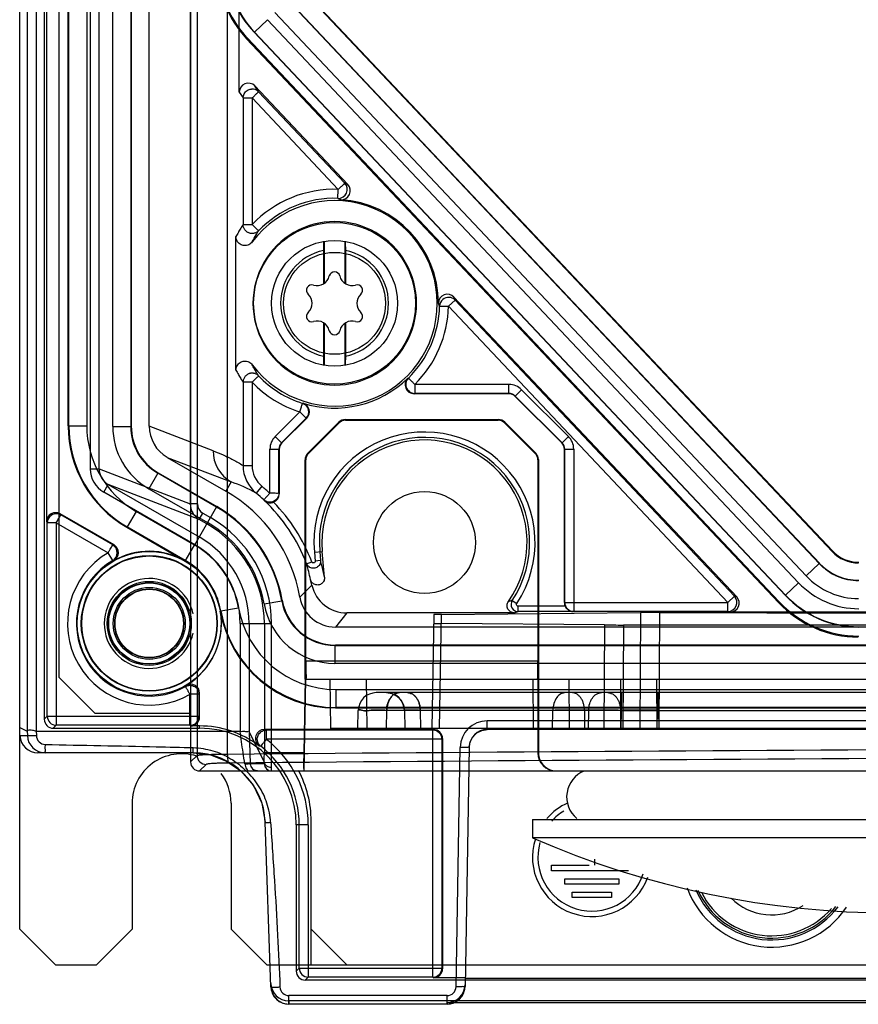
# Model space of a CAD drawing. Header units: millimetres. Extents: x 29 to 244, y 45 to 342.
# Tile 1 of 13: x 29 to 75, y 45 to 99. Entities that reach past the tile are written whole.
import ezdxf

# ---------------------------------------------------------------- set-up
doc = ezdxf.new("R2010")
doc.units = ezdxf.units.MM
doc.header["$LTSCALE"] = 25.054932
doc.layers.get('0').update_dxf_attribs({"linetype": 'CONTINUOUS'})

msp = doc.modelspace()

# ---------------------------------------------------------------- linework, layer by layer
at = {"color": 7, "linetype": 'Continuous'}
for p, q in [((28.857, 48.814), (28.857, 337.414)), ((38.357, 327.848), (38.357, 58.113)), ((38.719, 327.519), (38.719, 58.475)), ((40.397, 327.568), (40.397, 58.549)), ((29.277, 326.195), (29.277, 59.824)), ((29.777, 326.195), (29.777, 59.816)), ((30.226, 325.745), (30.226, 60.483)), ((31.057, 62.814), (31.057, 323.414)), ((30.357, 71.472), (30.357, 318.114)), ((38.337, 203.105), (38.337, 72.461)), ((38.737, 72.461), (38.737, 203.105)), ((32.773, 201.619), (32.773, 74.412)), ((33.272, 74.412), (33.272, 201.619)), ((41.062, 95.36), (41.062, 201.94)), ((31.557, 76.793), (31.557, 200.472)), ((31.584, 76.808), (31.584, 200.461)), ((32.584, 200.461), (32.584, 76.808)), ((34.031, 76.768), (34.031, 200.483)), ((35.031, 200.483), (35.031, 76.768)), ((35.057, 200.472), (35.057, 76.783)), ((36.057, 76.784), (36.057, 200.472)), ((44.467, 101.15), (74.019, 69.807)), ((44.502, 101.164), (74.035, 69.842)), ((43.758, 100.472), (73.3, 69.14)), ((73.307, 69.156), (43.774, 100.478)), ((72.573, 68.454), (43.031, 99.786)), ((41.899, 98.701), (42.626, 99.387)), ((42.626, 99.387), (72.15, 68.074)), ((41.882, 98.695), (41.899, 98.701)), ((41.882, 98.695), (71.415, 67.372)), ((71.422, 67.388), (41.899, 98.701)), ((41.519, 98.352), (41.466, 98.331)), ((71.029, 66.976), (41.466, 98.331)), ((71.052, 67.029), (41.519, 98.352)), ((41.062, 95.36), (41.273, 95.034)), ((41.926, 95.702), (47.098, 90.217)), ((42.136, 95.377), (41.926, 95.702)), ((46.928, 90.295), (42.136, 95.377)), ((41.273, 95.034), (41.772, 95.034)), ((41.273, 95.034), (41.273, 87.995)), ((41.772, 95.034), (46.564, 89.952)), ((41.772, 95.034), (41.772, 87.995)), ((46.548, 89.452), (46.564, 89.952)), ((47.098, 90.217), (46.928, 90.295)), ((46.548, 89.452), (46.704, 89.375)), ((41.273, 87.995), (41.772, 87.995)), ((40.879, 79.902), (40.879, 87.325)), ((45.789, 84.726), (45.789, 87.067)), ((46.926, 87.067), (46.926, 84.726)), ((45.757, 84.705), (45.757, 86.553)), ((46.957, 86.553), (46.957, 84.705)), ((52.696, 83.448), (53.06, 83.791)), ((52.992, 83.965), (68.714, 67.29)), ((53.06, 83.791), (52.992, 83.965)), ((68.585, 67.325), (53.06, 83.791)), ((52.197, 83.461), (52.129, 83.621)), ((52.696, 83.448), (68.221, 66.982)), ((45.757, 80.674), (45.757, 82.523)), ((45.789, 80.16), (45.789, 82.502)), ((46.926, 82.502), (46.926, 80.16)), ((46.957, 82.523), (46.957, 80.674)), ((50.424, 79.445), (50.465, 79.461)), ((41.773, 79.232), (41.273, 79.232)), ((41.273, 79.232), (41.273, 74.6)), ((41.773, 79.232), (41.773, 74.6)), ((56.047, 79.105), (50.816, 79.105)), ((50.816, 79.105), (50.816, 78.605)), ((56.047, 78.605), (56.047, 79.105)), ((50.773, 78.588), (50.816, 78.605)), ((56.039, 78.588), (50.773, 78.588)), ((56.047, 78.605), (50.816, 78.605)), ((56.047, 78.605), (56.039, 78.588)), ((56.4, 78.459), (56.393, 78.441)), ((56.393, 78.441), (58.985, 75.849)), ((56.4, 78.459), (56.754, 78.812)), ((59.002, 75.857), (56.4, 78.459)), ((59.356, 76.21), (56.754, 78.812)), ((44.576, 78.051), (44.606, 78.059)), ((44.423, 77.575), (43.059, 76.21)), ((44.777, 77.221), (43.412, 75.857)), ((43.43, 75.849), (44.81, 77.229)), ((44.777, 77.221), (44.423, 77.575)), ((44.777, 77.221), (44.81, 77.229)), ((31.584, 76.808), (31.557, 76.793)), ((31.584, 76.808), (32.584, 76.808)), ((34.031, 76.768), (35.031, 76.768)), ((35.031, 76.768), (35.057, 76.783)), ((39.605, 75.418), (36.057, 76.784)), ((44.862, 75.268), (46.596, 77.002)), ((46.611, 76.967), (44.904, 75.26)), ((46.611, 76.967), (46.596, 77.002)), ((46.964, 77.114), (46.95, 77.149)), ((46.95, 77.149), (55.465, 77.149)), ((46.964, 77.114), (55.45, 77.114)), ((55.45, 77.114), (55.465, 77.149)), ((55.804, 76.967), (55.818, 77.002)), ((57.511, 75.26), (55.804, 76.967)), ((55.818, 77.002), (57.546, 75.275)), ((43.059, 76.21), (43.412, 75.857)), ((59.002, 75.857), (59.356, 76.21)), ((43.412, 75.857), (43.43, 75.849)), ((59.002, 75.857), (58.985, 75.849)), ((37.059, 75.05), (40.602, 73.686)), ((37.059, 75.05), (40.307, 73.175)), ((42.766, 75.503), (43.266, 75.503)), ((42.766, 73.051), (42.766, 75.503)), ((43.266, 75.503), (43.283, 75.496)), ((43.266, 73.051), (43.266, 75.503)), ((43.283, 75.496), (43.283, 73.023)), ((44.904, 75.26), (44.862, 75.268)), ((57.511, 75.26), (57.546, 75.275)), ((59.149, 75.503), (59.131, 75.496)), ((59.131, 66.973), (59.131, 75.496)), ((59.149, 75.503), (59.649, 75.503)), ((59.149, 66.982), (59.149, 75.503)), ((59.649, 75.503), (59.649, 66.482)), ((41.273, 74.6), (41.773, 74.6)), ((44.757, 74.907), (44.715, 74.914)), ((44.715, 62.714), (44.715, 74.914)), ((44.757, 63.714), (44.757, 74.907)), ((57.657, 74.907), (57.692, 74.921)), ((57.657, 74.907), (57.657, 63.714)), ((57.692, 74.921), (57.692, 58.614)), ((32.773, 74.412), (33.272, 74.412)), ((33.272, 74.412), (38.337, 72.461)), ((36.531, 74.17), (36.031, 73.304)), ((36.531, 74.17), (36.557, 74.186)), ((39.794, 72.286), (36.531, 74.17)), ((36.557, 74.186), (39.807, 72.309)), ((33.524, 73.111), (33.774, 73.544)), ((38.837, 71.595), (33.774, 73.544)), ((33.774, 73.544), (38.834, 70.623)), ((40.602, 73.686), (40.307, 73.175)), ((42.322, 73.439), (42.004, 73.053)), ((38.584, 70.19), (33.524, 73.111)), ((36.031, 73.304), (39.294, 71.42)), ((42.766, 73.051), (42.426, 72.684)), ((43.283, 73.023), (43.266, 73.051)), ((38.737, 72.461), (38.337, 72.461)), ((38.584, 70.19), (39.807, 72.309)), ((42.447, 72.649), (42.426, 72.684)), ((34.099, 70.178), (31.107, 71.905)), ((31.142, 71.844), (31.107, 71.905)), ((34.028, 70.178), (31.142, 71.844)), ((35.333, 72.046), (34.833, 71.18)), ((38.575, 70.174), (35.333, 72.046)), ((38.837, 71.595), (39.037, 71.941)), ((39.037, 71.941), (39.455, 71.7)), ((30.357, 71.472), (30.392, 71.411)), ((30.892, 71.411), (30.392, 71.411)), ((30.392, 60.649), (30.392, 71.411)), ((30.892, 71.411), (33.779, 69.745)), ((30.892, 71.411), (30.892, 60.149)), ((34.833, 71.18), (34.807, 71.165)), ((38.075, 69.308), (34.833, 71.18)), ((39.255, 71.353), (38.837, 71.595)), ((34.807, 71.165), (38.062, 69.285)), ((34.099, 70.178), (34.028, 70.178)), ((38.062, 69.285), (38.575, 70.174)), ((34.029, 69.312), (33.779, 69.745)), ((45.236, 69.778), (45.677, 69.817)), ((45.236, 69.778), (45.279, 69.284)), ((45.535, 69.804), (45.578, 69.311)), ((45.802, 68.388), (45.677, 69.817)), ((74.035, 69.842), (74.019, 69.807)), ((34.094, 69.309), (34.029, 69.312)), ((44.805, 69.134), (45.086, 69.24)), ((45.578, 69.311), (45.279, 69.284)), ((73.3, 69.14), (72.573, 68.454)), ((73.3, 69.14), (73.307, 69.156)), ((45.096, 67.941), (44.432, 67.269)), ((72.15, 68.074), (71.422, 67.388)), ((71.415, 67.372), (71.422, 67.388)), ((42.437, 66.91), (43.423, 67.079)), ((43.446, 67.099), (43.423, 67.079)), ((56.233, 67.091), (56.484, 66.926)), ((59.131, 66.973), (59.149, 66.982)), ((59.149, 66.982), (68.221, 66.982)), ((68.221, 66.982), (68.585, 67.325)), ((68.585, 67.325), (68.714, 67.29)), ((71.052, 67.029), (71.029, 66.976)), ((40.031, 66.513), (40.007, 66.5)), ((40.031, 66.513), (41.016, 66.686)), ((47.042, 66.399), (46.402, 65.614)), ((56.345, 66.399), (47.042, 66.399)), ((51.868, 66.309), (51.757, 59.964)), ((52.196, 59.964), (52.307, 66.318)), ((52.307, 66.318), (63.365, 66.415)), ((59.174, 66.771), (56.567, 66.771)), ((56.567, 66.471), (56.567, 66.771)), ((59.626, 66.471), (56.567, 66.471)), ((59.649, 66.482), (59.626, 66.471)), ((68.221, 66.482), (59.649, 66.482)), ((63.365, 66.415), (63.318, 59.964)), ((64.425, 66.418), (64.378, 59.964)), ((68.221, 66.482), (68.35, 66.447)), ((85.307, 66.447), (68.35, 66.447)), ((41.111, 65.814), (41.11, 59.816)), ((41.111, 65.814), (42.854, 65.814)), ((41.611, 65.814), (41.611, 59.807)), ((42.454, 65.814), (42.454, 58.614)), ((42.854, 58.614), (42.854, 65.814)), ((61.36, 65.729), (52.299, 65.808)), ((61.36, 65.729), (61.318, 59.964)), ((62.42, 65.726), (62.378, 59.964)), ((210.294, 65.726), (62.42, 65.726)), ((226.313, 65.614), (46.402, 65.614)), ((46.401, 64.614), (46.379, 64.587)), ((226.313, 64.614), (46.401, 64.614)), ((46.379, 64.587), (226.335, 64.587)), ((46.379, 64.587), (46.379, 63.587)), ((57.657, 63.714), (44.757, 63.714)), ((226.335, 63.587), (46.379, 63.587)), ((31.057, 62.814), (33.057, 60.814)), ((44.715, 62.714), (44.644, 58.614)), ((44.668, 57.614), (44.757, 62.714)), ((44.757, 62.714), (44.715, 62.714)), ((44.757, 62.714), (227.957, 62.714)), ((44.768, 62.714), (44.757, 62.714)), ((46.157, 59.964), (46.109, 62.714)), ((48.178, 59.964), (48.13, 62.714)), ((57.417, 59.964), (57.397, 62.714)), ((57.648, 62.714), (57.65, 58.614)), ((59.417, 59.964), (59.397, 62.714)), ((62.295, 59.964), (62.275, 62.714)), ((64.295, 59.964), (64.275, 62.714)), ((38.072, 62.308), (38.102, 62.366)), ((38.822, 61.875), (38.322, 61.875)), ((38.322, 60.149), (38.322, 61.875)), ((38.822, 61.875), (38.857, 61.936)), ((38.822, 61.875), (38.822, 60.649)), ((38.857, 60.614), (38.857, 61.936)), ((46.432, 62.14), (226.282, 62.14)), ((46.432, 62.14), (46.432, 61.14)), ((49.963, 61.964), (48.675, 61.964)), ((49.24, 61.964), (49.546, 61.916)), ((223.475, 61.964), (49.24, 61.964)), ((49.546, 61.916), (49.822, 61.777)), ((64.303, 61.964), (59.192, 61.964)), ((62.303, 60.981), (62.303, 61.964)), ((62.371, 61.964), (62.371, 60.981)), ((64.303, 61.964), (64.303, 60.981)), ((64.371, 60.981), (64.371, 61.964)), ((50.042, 61.56), (50.186, 61.286)), ((38.357, 60.814), (33.057, 60.814)), ((46.432, 61.14), (46.41, 61.114)), ((46.41, 61.114), (226.305, 61.114)), ((226.282, 61.14), (46.432, 61.14)), ((47.657, 59.964), (47.675, 60.981)), ((49.239, 59.964), (49.256, 60.981)), ((62.25, 60.981), (49.256, 60.981)), ((50.239, 60.981), (50.257, 59.964)), ((51.118, 60.981), (51.136, 59.964)), ((58.478, 59.964), (58.485, 60.981)), ((60.25, 60.981), (60.257, 59.964)), ((60.478, 59.964), (60.485, 60.981)), ((62.25, 60.981), (62.257, 59.964)), ((62.295, 59.964), (62.303, 60.981)), ((62.303, 60.981), (210.412, 60.981)), ((62.371, 60.981), (62.378, 59.964)), ((64.295, 59.964), (64.303, 60.981)), ((64.371, 60.981), (64.378, 59.964)), ((30.392, 60.649), (30.226, 60.483)), ((30.392, 60.649), (38.822, 60.649)), ((38.857, 60.614), (38.822, 60.649)), ((80.375, 60.396), (54.84, 60.396)), ((54.84, 59.914), (54.84, 60.396)), ((28.857, 60.034), (29.277, 59.824)), ((28.873, 59.579), (28.857, 60.034)), ((29.277, 59.824), (29.285, 59.579)), ((29.777, 59.816), (41.11, 59.816)), ((29.777, 59.816), (29.782, 59.582)), ((30.726, 59.983), (30.892, 60.149)), ((30.726, 59.983), (38.857, 59.983)), ((38.322, 60.149), (30.892, 60.149)), ((38.357, 60.114), (38.322, 60.149)), ((38.857, 60.114), (38.357, 60.114)), ((38.857, 59.983), (38.857, 60.114)), ((42.452, 58.125), (41.611, 59.807)), ((41.611, 59.807), (41.672, 58)), ((51.857, 59.914), (42.457, 59.914)), ((42.561, 59.879), (42.457, 59.914)), ((51.822, 59.879), (42.561, 59.879)), ((42.561, 59.879), (42.561, 59.379)), ((226.557, 59.964), (46.157, 59.964)), ((51.857, 59.914), (51.822, 59.879)), ((51.822, 46.149), (51.822, 59.879)), ((80.375, 59.914), (54.84, 59.914)), ((28.873, 59.579), (29.285, 59.579)), ((52.322, 59.379), (42.561, 59.379)), ((52.357, 59.414), (52.322, 59.379)), ((52.322, 59.379), (52.322, 46.649)), ((52.357, 59.414), (52.357, 46.614)), ((38.506, 58.614), (29.873, 58.614)), ((42.157, 59.014), (42.254, 58.984)), ((44.644, 58.614), (42.454, 58.614)), ((53.108, 45.607), (53.34, 58.923)), ((53.84, 58.931), (53.608, 45.616)), ((57.692, 58.614), (57.65, 58.614)), ((38.357, 58.113), (38.719, 58.475)), ((42.452, 58.125), (42.452, 58.123)), ((39.219, 57.976), (38.857, 57.614)), ((38.857, 57.614), (233.858, 57.614)), ((41.429, 57.614), (41.551, 57.614)), ((42.453, 58), (41.672, 58)), ((35.107, 55.814), (35.107, 48.814)), ((40.607, 55.814), (40.607, 48.814)), ((45.057, 46.814), (45.057, 54.814)), ((57.357, 54.914), (97.357, 54.914)), ((57.357, 54.914), (57.357, 53.888)), ((42.823, 45.598), (42.503, 54.753)), ((44.892, 54.614), (44.226, 54.614)), ((44.226, 54.614), (44.226, 46.483)), ((44.392, 46.649), (44.392, 54.614)), ((44.892, 54.614), (44.892, 46.149)), ((97.357, 53.888), (57.357, 53.888)), ((60.807, 52.709), (60.807, 52.364)), ((58.407, 52.364), (60.507, 52.364)), ((58.407, 52.064), (58.407, 52.364)), ((62.697, 52.064), (58.407, 52.064)), ((59.157, 51.614), (62.157, 51.614)), ((59.157, 51.314), (59.157, 51.614)), ((62.157, 51.614), (62.157, 51.314)), ((62.157, 51.314), (59.157, 51.314)), ((59.557, 50.864), (61.757, 50.864)), ((59.557, 50.564), (59.557, 50.864)), ((61.757, 50.564), (59.557, 50.564)), ((61.757, 50.864), (61.757, 50.564)), ((28.857, 48.814), (30.857, 46.814)), ((33.107, 46.814), (35.107, 48.814)), ((40.607, 48.814), (42.607, 46.814)), ((45.057, 48.814), (47.057, 46.814)), ((33.107, 46.814), (30.857, 46.814)), ((108.857, 46.814), (42.607, 46.814)), ((44.392, 46.649), (44.226, 46.483)), ((44.392, 46.649), (52.322, 46.649)), ((52.322, 46.649), (52.357, 46.614)), ((44.726, 45.983), (44.892, 46.149)), ((51.822, 46.149), (44.892, 46.149)), ((51.822, 46.149), (51.857, 46.114)), ((53.616, 46.114), (51.857, 46.114)), ((53.616, 46.088), (81.599, 46.088)), ((42.823, 45.598), (42.841, 45.439)), ((227.988, 45.983), (44.726, 45.983)), ((53.594, 45.468), (53.608, 45.616)), ((52.608, 45.116), (43.822, 45.116)), ((43.822, 44.633), (43.822, 45.116)), ((52.608, 44.633), (52.608, 45.116)), ((228.899, 44.832), (43.815, 44.832)), ((43.815, 44.832), (43.822, 44.633)), ((52.608, 44.633), (43.822, 44.633)), ((52.609, 44.728), (52.608, 44.633)), ((52.609, 44.728), (82.605, 44.728))]:
    msp.add_line(p, q, dxfattribs=at)
for points in [[(49.822, 61.777), (50.042, 61.56), (50.186, 61.286), (50.239, 60.981)], [(53.84, 58.931), (53.893, 59.236), (54.037, 59.51), (54.258, 59.727), (54.535, 59.866), (54.84, 59.914)], [(38.506, 58.614), (39.46, 58.498), (40.359, 58.158), (41.151, 57.614)], [(41.151, 57.614), (41.857, 56.798), (42.32, 55.82), (42.503, 54.753)], [(42.071, 57.614), (42.014, 57.618), (41.958, 57.63), (41.905, 57.65)], [(52.608, 44.633), (52.95, 44.694), (53.253, 44.869), (53.477, 45.139), (53.594, 45.468)], [(42.841, 45.439), (42.964, 45.12), (43.188, 44.86), (43.487, 44.691), (43.822, 44.633)]]:
    msp.add_lwpolyline(points, dxfattribs=at)
for centre, radius in [((46.357, 83.614), 4.5), ((46.357, 83.614), 3.5), ((46.357, 83.614), 2.835), ((51.357, 70.314), 2.835), ((36.057, 65.814), 4), ((36.057, 65.814), 3.776), ((36.057, 65.814), 3.75), ((36.057, 65.814), 2.337), ((36.057, 65.814), 2.267), ((36.057, 65.814), 2.25), ((36.057, 65.814), 2), ((36.057, 65.814), 1.917), ((36.057, 65.814), 1.9)]:
    msp.add_circle(centre, radius, dxfattribs=at)
for centre, radius, start, end in [((45.973, 102.542), 5.599, 180.0011, 223.3142), ((41.775, 95.034), 0.498, 43.457, 94.8998), ((46.357, 83.614), 6.341, 88.1316, 136.3022), ((46.564, 89.952), 0.5, 268.2032, 43.2416), ((46.734, 89.874), 0.5, 266.519, 43.3552), ((46.357, 83.614), 5.71, 216.7698, 143.287), ((46.357, 83.614), 5.841, 88.1295, 136.3024), ((46.357, 83.614), 5.771, 0.0733, 86.5574), ((46.369, 83.614), 4.547, 359.9971, 180.0029), ((46.357, 83.614), 3, 101.537, 258.463), ((46.357, 83.614), 3, 281.537, 78.463), ((45.385, 85.298), 0.7, 253.5312, 346.4688), ((46.357, 85.064), 0.3, 13.5312, 166.4688), ((47.329, 85.298), 0.7, 193.5312, 286.4688), ((45.101, 84.339), 0.3, 73.5312, 226.4688), ((47.613, 84.339), 0.3, 313.5312, 106.4688), ((44.413, 83.614), 0.7, 313.5312, 46.4688), ((48.302, 83.614), 0.7, 133.5312, 226.4688), ((52.628, 83.622), 0.5, 43.2754, 180.1116), ((52.696, 83.447), 0.5, 130.8461, 178.4454), ((52.697, 83.447), 0.5, 43.6387, 130.8682), ((46.369, 83.614), 4.547, 179.9971, 0.0029), ((46.357, 83.614), 5.841, 314.6843, 358.5012), ((46.357, 83.614), 6.341, 314.6843, 358.5012), ((45.101, 82.889), 0.3, 133.5312, 286.4688), ((47.613, 82.889), 0.3, 253.5312, 46.4688), ((45.385, 81.93), 0.7, 13.5312, 106.4688), ((47.329, 81.93), 0.7, 73.5312, 166.4688), ((46.357, 82.164), 0.3, 193.5312, 346.4688), ((46.357, 83.614), 5.841, 223.7099, 252.2421), ((46.357, 83.614), 5.824, 252.5039, 314.295), ((50.773, 79.087), 0.5, 134.2605, 270.0355), ((46.357, 83.614), 6.341, 223.7011, 252.2423), ((56.047, 78.105), 1, 45.0007, 89.9997), ((56.047, 78.106), 0.5, 44.9883, 90.0114), ((44.423, 77.575), 0.5, 315.0404, 72.2018), ((44.456, 77.583), 0.5, 314.9856, 72.5179), ((38.083, 76.808), 6.499, 180.001, 239.999), ((38.082, 76.808), 5.498, 179.9967, 240.0044), ((38.031, 76.768), 4, 180.0081, 239.9919), ((38.029, 76.767), 2.999, 179.9908, 240.0098), ((43.766, 75.503), 1, 135.0001, 179.9986), ((51.357, 70.314), 6.145, 326.5409, 185.0002), ((51.357, 70.314), 5.845, 326.5408, 185), ((58.649, 75.503), 1, 0.0007, 44.9997), ((43.765, 75.503), 0.5, 134.9882, 180.0119), ((51.357, 70.314), 5.702, 324.8404, 185), ((58.649, 75.503), 0.5, 359.9883, 45.0114), ((41.603, 75.415), 1.998, 179.9165, 239.9473), ((43.275, 74.599), 2.002, 179.9827, 230.5995), ((43.275, 74.6), 1.503, 180.0219, 230.6223), ((34.275, 74.412), 1.502, 180.031, 240.035), ((34.275, 74.413), 1.002, 180.0785, 240.0575), ((37.827, 65.676), 8.478, 60.4785, 70.8911), ((36.057, 65.814), 9.868, 47.1708, 50.5932), ((36.057, 65.814), 8.5, 9.8565, 60), ((36.057, 65.814), 9.368, 47.1708, 50.5963), ((42.784, 73.023), 0.5, 291.7501, 0.0092), ((42.766, 73.051), 0.5, 336.0105, 339.8422), ((39.338, 72.461), 1, 179.9792, 239.9948), ((39.338, 72.462), 0.601, 180.0303, 240.027), ((36.057, 65.814), 7.474, 9.7469, 60), ((36.057, 65.814), 7.5, 9.8691, 60), ((36.057, 65.814), 9.357, 20.7822, 46.929), ((36.057, 65.814), 9.657, 20.7822, 44.2992), ((30.892, 71.411), 0.5, 91.7564, 179.9553), ((30.892, 71.411), 0.5, 60.0321, 91.7641), ((36.057, 65.814), 6.397, 0, 60), ((36.057, 65.814), 6.474, 9.7469, 60.0002), ((36.057, 65.814), 6.796, 359.9949, 60.0051), ((33.778, 69.745), 0.5, 300.1432, 59.9565), ((33.849, 69.745), 0.5, 299.3102, 60.0167), ((36.057, 65.814), 5.035, 9.9852, 60.0049), ((36.057, 65.814), 5.053, 0, 60), ((36.057, 65.814), 5.553, 0, 60), ((36.057, 65.814), 4.544, 120.0993, 299.9171), ((36.057, 65.814), 4.009, 60, 119.3265), ((75.49, 71.214), 2, 223.315, 270.0003), ((36.057, 65.814), 4.044, 120.0996, 299.9004), ((36.057, 65.814), 4.035, 9.9793, 60), ((31.042, 65.364), 14.271, 11.6597, 15.3167), ((75.483, 71.197), 4, 223.3162, 269.9992), ((36.057, 65.814), 2.5, 12.346, 347.526), ((36.057, 65.814), 9.285, 13.2434, 15.1994), ((47.042, 68.399), 2, 193.2429, 270.0005), ((75.496, 71.229), 4.599, 223.3147, 270.0004), ((75.496, 71.229), 5.599, 223.3165, 269.9988), ((46.379, 67.587), 4, 189.7503, 269.9962), ((46.379, 67.586), 2.999, 189.7375, 270.009), ((46.401, 67.613), 2.999, 189.8659, 270.0024), ((46.402, 67.613), 2, 189.9215, 270.0085), ((56.569, 66.868), 0.4, 146.3159, 269.7464), ((59.649, 66.982), 0.5, 180.0079, 269.9853), ((68.221, 66.982), 0.5, 270.0397, 43.2794), ((68.351, 66.947), 0.5, 269.9724, 43.3199), ((36.057, 65.814), 4.009, 300.6735, 9.8586), ((46.41, 67.613), 6.499, 189.8556, 270.0025), ((46.432, 67.639), 6.499, 189.98, 269.9992), ((46.432, 67.639), 5.499, 189.9718, 270.0024), ((38.357, 61.936), 0.5, 359.9833, 120.6898), ((48.675, 60.964), 1, 90.007, 178.9985), ((49.24, 60.964), 1, 1, 90), ((30.892, 60.649), 0.5, 180.0209, 269.979), ((38.322, 60.649), 0.5, 270.0209, 359.979), ((54.84, 58.896), 1.5, 90.0098, 179.0102), ((38.857, 54.614), 5.5, 53.1318, 90), ((38.857, 54.614), 5.369, 0, 90), ((42.456, 59.414), 0.5, 89.9261, 233.2032), ((51.822, 59.379), 0.5, 0.0206, 89.9794), ((54.84, 58.914), 1, 90, 179), ((29.873, 59.614), 1, 182.0188, 270.0172), ((30.285, 59.614), 1, 181.9917, 270.0152), ((30.295, 59.595), 0.513, 181.3888, 268.8511), ((38.857, 54.614), 6.035, 0, 52.1449), ((38.506, 54.614), 4, 2, 90), ((38.857, 54.614), 5.535, 0, 52.1449), ((37.857, 55.814), 2.75, 72.2785, 180), ((42.071, 58.013), 0.399, 181.8741, 269.9933), ((42.853, 58.014), 0.4, 182.0199, 269.9779), ((39.057, 54.814), 6, 0, 28.0227), ((60.807, 56.164), 1.55, 111.5271, 230.242), ((37.857, 55.814), 2.75, 0, 37.1193), ((60.657, 52.814), 3.3, 114.0461, 139.2786), ((60.657, 52.814), 3, 121.1942, 138.0819), ((77.357, 99.714), 50, 246.4218, 293.5782), ((60.657, 52.814), 3.3, 161.9024, 340.2259), ((60.657, 52.814), 3, 164.0343, 342.0403), ((70.657, 52.814), 5, 199.9544, 326.2785), ((70.657, 52.814), 4.6, 203.1892, 323.1984), ((70.657, 52.814), 4.5, 204.0939, 322.3448), ((70.657, 52.814), 4.372, 206.5419, 319.3718), ((70.657, 52.814), 3.206, 225.1065, 302.8123), ((44.892, 46.649), 0.5, 180.0207, 269.9793), ((51.822, 46.649), 0.5, 270.0206, 359.9794), ((43.822, 45.633), 1, 182.0178, 270.0063), ((43.822, 45.616), 0.5, 182.0102, 270.0142), ((52.608, 45.633), 1, 269.999, 358.9873), ((52.608, 45.616), 0.5, 269.9882, 358.9871)]:
    msp.add_arc(centre, radius, start, end, dxfattribs=at)
for centre, major_axis, ratio, start_param, end_param in [((45.906, 102.516), (-5.67, -2.252), 0.999824, -0.377937, 0.377937), ((45.958, 102.536), (5.67, 2.252), 0.999824, 2.763656, 3.51953), ((45.958, 102.536), (5.206, 2.067), 0.999824, 2.763656, 3.51953), ((41.563, 95.358), (-0.273, 0.422), 0.995376, -1.388086, 0.99457), ((56.039, 78.088), (-0.191, -0.462), 0.999822, 2.748957, 3.534229), ((38.058, 76.794), (5.63, 3.251), 0.999797, 2.618082, 3.665103), ((38.058, 76.784), (-2.599, -1.5), 0.999797, -0.523511, 0.523511), ((38.06, 76.782), (1.869, -0.72), 0.998427, -2.774549, -1.727066), ((46.95, 76.649), (-0.191, 0.462), 0.999822, -0.392636, 0.392636), ((46.964, 76.614), (-0.191, 0.462), 0.999822, -0.392636, 0.392636), ((55.45, 76.614), (0.191, 0.462), 0.999822, -0.392636, 0.392636), ((55.465, 76.649), (0.191, 0.462), 0.999822, -0.392636, 0.392636), ((43.783, 75.496), (0.462, -0.191), 0.999822, 2.748957, 3.534229), ((58.631, 75.496), (-0.462, -0.191), 0.999822, 2.748957, 3.534229), ((45.215, 74.914), (-0.492, 0.088), 0.999774, -0.608692, 0.17656), ((45.257, 74.907), (0.492, -0.088), 0.999774, 2.5329, 3.318153), ((57.157, 74.907), (0.462, 0.191), 0.999822, -0.392636, 0.392636), ((57.192, 74.921), (0.462, 0.191), 0.999822, -0.392636, 0.392636), ((30.857, 71.472), (-0.25, 0.433), 0.999391, -1.046934, 1.046934), ((75.475, 71.179), (0.793, 1.837), 0.999819, -3.548928, -2.734258), ((75.49, 71.214), (1.189, 2.755), 0.999819, -3.548928, -2.734258), ((75.49, 71.215), (2.219, 5.143), 0.999819, 2.734258, 3.548928), ((59.631, 66.973), (0.447, 0.224), 0.99981, 2.678052, 3.095136), ((75.467, 71.162), (-2.417, -5.602), 0.999819, -0.407335, 0.407335), ((75.49, 71.215), (2.417, 5.602), 0.999819, -3.548928, -2.734258), ((53.368, 66.309), (1.5, 0), 0.008725, 2.356168, 3.14144), ((64.425, 66.405), (1.5, 0), 0.008727, 1.570859, 2.356131), ((53.36, 65.818), (1.5, 0), 0.008726, 3.14144, 3.926712), ((62.42, 65.739), (1.5, 0), 0.008729, -2.356258, -1.570986), ((57.64, 63.714), (0, 1), 0.017455, -3.141593, -1.570796), ((30.726, 60.483), (0.354, 0.354), 0.999695, -3.926839, -2.356347), ((38.357, 60.614), (-0.354, 0.354), 0.999695, -3.926839, -2.356347), ((51.857, 59.414), (0.354, 0.354), 0.999695, -0.785246, 0.785246), ((44.665, 58.614), (0.017, 1), 0.020944, -4.712023, -3.141227), ((58.65, 58.614), (0.851, -0.526), 0.999659, -2.587927, -1.017131), ((58.692, 58.614), (1, 0), 0.999848, -3.141593, -1.570796), ((38.858, 58.115), (0.355, 0.355), 0.997265, 2.357564, 3.925621), ((51.857, 46.614), (0.354, -0.354), 0.999695, -0.785246, 0.785246), ((44.726, 46.483), (0.354, 0.354), 0.999695, 2.356347, 3.926839), ((43.815, 45.832), (0.035, -1), 0.999848, -1.570796, -0.034901), ((52.609, 45.728), (1, -0.006), 0.999543, -1.564977, -0.011632)]:
    msp.add_ellipse(centre, major_axis=major_axis, ratio=ratio, start_param=start_param, end_param=end_param, dxfattribs=at)
for points, knots in [([(41.273, 95.034), (41.274, 95.115), (41.316, 95.281), (41.489, 95.468), (41.651, 95.524), (41.732, 95.531)], [0, 0, 0, 0, 0.332921, 0.666458, 1, 1, 1, 1]), ([(42.136, 95.377), (42.142, 95.366), (42.083, 95.331), (42.023, 95.278), (41.911, 95.156), (41.823, 95.079), (41.772, 95.034)], [0, 0, 0, 0, 0.07159, 0.278639, 0.595025, 1, 1, 1, 1]), ([(46.928, 90.295), (46.919, 90.301), (46.879, 90.246), (46.824, 90.189), (46.696, 90.083), (46.612, 90), (46.564, 89.952)], [0, 0, 0, 0, 0.06785, 0.274949, 0.593645, 1, 1, 1, 1]), ([(41.273, 87.995), (41.228, 87.926), (41.138, 87.784), (41.007, 87.561), (40.921, 87.405), (40.879, 87.325)], [0, 0, 0, 0, 0.315748, 0.648975, 1, 1, 1, 1]), ([(42.134, 87.649), (42.097, 87.611), (42.03, 87.56), (41.928, 87.518), (41.823, 87.494), (41.718, 87.495), (41.623, 87.518), (41.56, 87.543), (41.5, 87.576), (41.422, 87.635), (41.355, 87.715), (41.306, 87.811), (41.28, 87.898), (41.273, 87.961), (41.273, 87.995)], [0, 0, 0, 0, 0.136006, 0.207999, 0.278088, 0.408831, 0.468836, 0.524771, 0.580696, 0.640708, 0.771523, 0.84167, 0.913726, 1, 1, 1, 1]), ([(42.134, 87.649), (42.14, 87.659), (42.083, 87.696), (42.023, 87.747), (41.911, 87.871), (41.823, 87.949), (41.772, 87.995)], [0, 0, 0, 0, 0.067278, 0.272919, 0.593218, 1, 1, 1, 1]), ([(41.78, 87.028), (41.848, 87.163), (41.963, 87.372), (42.087, 87.576), (42.134, 87.649)], [0, 0, 0, 0, 0.634354, 1, 1, 1, 1]), ([(41.779, 87.028), (41.73, 86.962), (41.596, 86.853), (41.342, 86.805), (41.094, 86.887), (40.92, 87.077), (40.879, 87.244), (40.879, 87.325)], [0, 0, 0, 0, 0.198608, 0.400122, 0.602858, 0.803142, 1, 1, 1, 1]), ([(45.757, 86.553), (45.757, 86.586), (45.757, 86.651), (45.758, 86.744), (45.759, 86.831), (45.761, 86.898), (45.762, 86.945), (45.763, 86.975), (45.764, 87.001), (45.765, 87.023), (45.766, 87.04), (45.767, 87.051), (45.768, 87.058), (45.769, 87.061), (45.769, 87.063), (45.77, 87.064), (45.77, 87.064)], [0, 0, 0, 0, 0.192692, 0.37842, 0.550231, 0.701664, 0.767842, 0.826746, 0.877787, 0.920429, 0.954225, 0.978832, 0.987605, 0.994015, 0.998085, 1, 1, 1, 1]), ([(46.944, 87.064), (46.944, 87.064), (46.945, 87.063), (46.946, 87.061), (46.946, 87.058), (46.947, 87.051), (46.948, 87.04), (46.949, 87.023), (46.95, 87.001), (46.952, 86.975), (46.953, 86.945), (46.954, 86.898), (46.955, 86.831), (46.956, 86.744), (46.957, 86.651), (46.957, 86.586), (46.957, 86.553)], [0, 0, 0, 0, 0.001915, 0.005986, 0.012396, 0.02117, 0.045777, 0.079574, 0.122215, 0.173257, 0.23216, 0.298336, 0.449765, 0.621574, 0.807304, 1, 1, 1, 1]), ([(52.197, 83.461), (52.199, 83.45), (52.264, 83.46), (52.343, 83.463), (52.509, 83.447), (52.628, 83.448), (52.696, 83.448)], [0, 0, 0, 0, 0.065809, 0.270168, 0.589806, 1, 1, 1, 1]), ([(45.77, 80.163), (45.77, 80.163), (45.769, 80.165), (45.769, 80.166), (45.768, 80.17), (45.767, 80.176), (45.766, 80.188), (45.765, 80.205), (45.764, 80.227), (45.763, 80.253), (45.762, 80.283), (45.761, 80.33), (45.759, 80.396), (45.758, 80.483), (45.757, 80.577), (45.757, 80.642), (45.757, 80.674)], [0, 0, 0, 0, 0.001915, 0.005986, 0.012396, 0.02117, 0.045777, 0.079574, 0.122215, 0.173257, 0.23216, 0.298336, 0.449765, 0.621574, 0.807304, 1, 1, 1, 1]), ([(46.957, 80.674), (46.957, 80.642), (46.957, 80.577), (46.956, 80.483), (46.955, 80.396), (46.954, 80.33), (46.953, 80.283), (46.952, 80.253), (46.95, 80.227), (46.949, 80.205), (46.948, 80.188), (46.947, 80.176), (46.946, 80.17), (46.946, 80.166), (46.945, 80.165), (46.944, 80.163), (46.944, 80.163)], [0, 0, 0, 0, 0.192692, 0.37842, 0.550231, 0.701664, 0.767842, 0.826746, 0.877787, 0.920429, 0.954225, 0.978832, 0.987605, 0.994015, 0.998085, 1, 1, 1, 1]), ([(40.879, 79.902), (40.879, 79.984), (40.921, 80.151), (41.097, 80.34), (41.345, 80.421), (41.599, 80.371), (41.734, 80.262), (41.783, 80.196)], [0, 0, 0, 0, 0.197765, 0.398375, 0.600001, 0.799816, 1, 1, 1, 1]), ([(42.135, 79.577), (42.094, 79.641), (42.014, 79.774), (41.895, 79.981), (41.819, 80.124), (41.781, 80.198)], [0, 0, 0, 0, 0.31804, 0.65135, 1, 1, 1, 1]), ([(40.879, 79.902), (40.921, 79.82), (41.006, 79.663), (41.138, 79.439), (41.228, 79.298), (41.273, 79.231)], [0, 0, 0, 0, 0.355996, 0.688171, 1, 1, 1, 1]), ([(42.135, 79.577), (42.117, 79.596), (42.08, 79.629), (42.022, 79.667), (41.968, 79.694), (41.917, 79.712), (41.871, 79.721), (41.829, 79.726), (41.791, 79.73), (41.754, 79.732), (41.719, 79.728), (41.679, 79.722), (41.637, 79.712), (41.59, 79.697), (41.542, 79.675), (41.492, 79.645), (41.441, 79.606), (41.392, 79.556), (41.346, 79.494), (41.307, 79.419), (41.28, 79.33), (41.273, 79.266), (41.273, 79.232)], [0, 0, 0, 0, 0.065765, 0.123337, 0.175128, 0.219835, 0.257935, 0.293001, 0.328453, 0.354426, 0.385126, 0.418077, 0.455697, 0.496285, 0.541106, 0.590053, 0.643658, 0.702355, 0.766745, 0.837479, 0.915276, 1, 1, 1, 1]), ([(42.135, 79.577), (42.141, 79.567), (42.08, 79.532), (42.022, 79.477), (41.911, 79.356), (41.822, 79.28), (41.773, 79.232)], [0, 0, 0, 0, 0.07294, 0.2802, 0.59499, 1, 1, 1, 1]), ([(50.465, 79.461), (50.408, 79.405), (50.32, 79.261), (50.305, 79.013), (50.405, 78.792), (50.587, 78.642), (50.739, 78.605), (50.815, 78.605)], [0, 0, 0, 0, 0.204005, 0.413807, 0.613053, 0.80481, 1, 1, 1, 1]), ([(50.465, 79.461), (50.471, 79.465), (50.504, 79.432), (50.533, 79.38), (50.585, 79.331), (50.615, 79.306)], [0, 0, 0, 0, 0.10928, 0.455252, 1, 1, 1, 1]), ([(50.615, 79.306), (50.637, 79.286), (50.683, 79.245), (50.751, 79.178), (50.795, 79.13), (50.816, 79.105)], [0, 0, 0, 0, 0.314869, 0.651222, 1, 1, 1, 1]), ([(44.423, 77.574), (44.448, 77.652), (44.489, 77.788), (44.545, 77.945), (44.564, 78.028), (44.576, 78.051)], [0, 0, 0, 0, 0.490923, 0.849803, 1, 1, 1, 1]), ([(39.605, 75.418), (39.794, 75.345), (40.173, 75.188), (40.729, 74.913), (41.093, 74.709), (41.273, 74.6)], [0, 0, 0, 0, 0.327306, 0.660365, 1, 1, 1, 1]), ([(43.266, 73.051), (43.263, 73.062), (43.196, 73.047), (43.115, 73.047), (42.951, 73.056), (42.833, 73.053), (42.766, 73.051)], [0, 0, 0, 0, 0.07084, 0.279723, 0.59573, 1, 1, 1, 1]), ([(43.266, 73.051), (43.266, 73.027), (43.262, 72.981), (43.248, 72.916), (43.229, 72.859), (43.205, 72.811), (43.179, 72.771), (43.154, 72.739), (43.139, 72.719), (43.133, 72.711)], [0, 0, 0, 0, 0.192725, 0.370293, 0.533522, 0.677116, 0.798393, 0.918227, 1, 1, 1, 1]), ([(43.133, 72.711), (43.102, 72.678), (43.031, 72.621), (42.902, 72.563), (42.748, 72.543), (42.577, 72.576), (42.472, 72.642), (42.426, 72.684)], [0, 0, 0, 0, 0.174777, 0.342469, 0.539321, 0.757655, 1, 1, 1, 1]), ([(42.447, 72.649), (42.493, 72.607), (42.601, 72.541), (42.788, 72.51), (42.912, 72.536), (42.969, 72.558)], [0, 0, 0, 0, 0.33506, 0.667908, 1, 1, 1, 1]), ([(30.892, 71.411), (30.933, 71.482), (31.005, 71.603), (31.084, 71.75), (31.133, 71.821), (31.142, 71.844)], [0, 0, 0, 0, 0.487116, 0.848643, 1, 1, 1, 1]), ([(33.888, 69.936), (33.913, 69.977), (33.953, 70.051), (34.002, 70.117), (34.016, 70.177), (34.028, 70.178)], [0, 0, 0, 0, 0.509178, 0.86163, 1, 1, 1, 1]), ([(33.779, 69.745), (33.791, 69.767), (33.815, 69.811), (33.852, 69.875), (33.876, 69.916), (33.888, 69.936)], [0, 0, 0, 0, 0.345169, 0.681154, 1, 1, 1, 1]), ([(45.577, 69.31), (45.585, 69.234), (45.55, 69.074), (45.38, 68.905), (45.147, 68.857), (44.927, 68.939), (44.831, 69.065), (44.805, 69.134)], [0, 0, 0, 0, 0.204422, 0.405992, 0.605718, 0.803401, 1, 1, 1, 1]), ([(45.279, 69.284), (45.278, 69.26), (45.268, 69.21), (45.203, 69.17), (45.128, 69.178), (45.097, 69.219), (45.086, 69.24)], [0, 0, 0, 0, 0.259453, 0.500508, 0.740722, 1, 1, 1, 1]), ([(45.802, 68.388), (45.778, 68.501), (45.731, 68.716), (45.656, 69.023), (45.604, 69.217), (45.578, 69.311)], [0, 0, 0, 0, 0.367241, 0.692579, 1, 1, 1, 1]), ([(73.3, 69.14), (73.44, 68.992), (73.75, 68.724), (74.286, 68.424), (74.871, 68.24), (75.279, 68.198), (75.483, 68.198)], [0, 0, 0, 0, 0.25001, 0.500007, 0.749999, 1, 1, 1, 1]), ([(45.802, 68.388), (45.808, 68.322), (45.787, 68.188), (45.664, 68.023), (45.475, 67.937), (45.268, 67.956), (45.099, 68.069), (45.035, 68.186), (45.018, 68.248)], [0, 0, 0, 0, 0.166388, 0.33151, 0.502558, 0.673112, 0.836535, 1, 1, 1, 1]), ([(56.345, 66.399), (56.274, 66.399), (56.128, 66.439), (55.973, 66.604), (55.925, 66.827), (55.977, 66.971), (56.018, 67.031)], [0, 0, 0, 0, 0.246105, 0.496935, 0.749045, 1, 1, 1, 1]), ([(56.236, 67.09), (56.211, 67.083), (56.162, 67.069), (56.088, 67.05), (56.039, 67.037), (56.014, 67.03)], [0, 0, 0, 0, 0.333841, 0.665025, 1, 1, 1, 1]), ([(56.567, 66.771), (56.545, 66.771), (56.498, 66.787), (56.459, 66.853), (56.47, 66.905), (56.484, 66.926)], [0, 0, 0, 0, 0.321189, 0.64212, 1, 1, 1, 1]), ([(68.221, 66.482), (68.21, 66.484), (68.225, 66.553), (68.225, 66.63), (68.217, 66.797), (68.22, 66.914), (68.221, 66.982)], [0, 0, 0, 0, 0.069199, 0.275668, 0.591213, 1, 1, 1, 1]), ([(59.174, 66.771), (59.199, 66.714), (59.272, 66.607), (59.433, 66.498), (59.562, 66.471), (59.626, 66.471)], [0, 0, 0, 0, 0.329232, 0.661801, 1, 1, 1, 1]), ([(44.757, 63.714), (44.757, 63.586), (44.764, 63.358), (44.747, 63.023), (44.795, 62.871), (44.753, 62.714), (44.778, 62.714)], [0, 0, 0, 0, 0.382403, 0.706664, 0.923464, 1, 1, 1, 1]), ([(38.212, 62.065), (38.191, 62.114), (38.137, 62.189), (38.11, 62.259), (38.066, 62.301), (38.073, 62.308)], [0, 0, 0, 0, 0.568671, 0.894758, 1, 1, 1, 1]), ([(38.073, 62.308), (38.083, 62.314), (38.106, 62.326), (38.143, 62.342), (38.182, 62.355), (38.22, 62.365), (38.256, 62.371), (38.29, 62.374), (38.312, 62.375), (38.322, 62.375)], [0, 0, 0, 0, 0.13807, 0.296546, 0.457269, 0.608194, 0.745934, 0.885691, 1, 1, 1, 1]), ([(38.322, 61.875), (38.309, 61.897), (38.283, 61.94), (38.247, 62.003), (38.223, 62.045), (38.212, 62.065)], [0, 0, 0, 0, 0.346944, 0.683392, 1, 1, 1, 1]), ([(38.322, 62.375), (38.368, 62.375), (38.458, 62.362), (38.588, 62.306), (38.707, 62.207), (38.799, 62.059), (38.822, 61.938), (38.822, 61.875)], [0, 0, 0, 0, 0.174582, 0.343087, 0.540138, 0.758263, 1, 1, 1, 1]), ([(49.963, 61.964), (49.872, 61.964), (49.678, 61.907), (49.449, 61.684), (49.295, 61.363), (49.258, 61.112), (49.256, 60.981)], [0, 0, 0, 0, 0.206618, 0.435157, 0.703647, 1, 1, 1, 1]), ([(49.256, 60.981), (49.258, 61.107), (49.293, 61.349), (49.438, 61.668), (49.665, 61.901), (49.868, 61.964), (49.963, 61.964)], [0, 0, 0, 0, 0.284042, 0.54544, 0.783813, 1, 1, 1, 1]), ([(50.411, 61.964), (50.454, 61.964), (50.544, 61.952), (50.651, 61.908), (50.735, 61.855), (50.819, 61.786), (50.914, 61.677), (51.004, 61.521), (51.069, 61.346), (51.108, 61.164), (51.117, 61.041), (51.118, 60.981)], [0, 0, 0, 0, 0.096619, 0.202003, 0.25885, 0.318563, 0.446003, 0.582405, 0.723607, 0.864328, 1, 1, 1, 1]), ([(51.118, 60.981), (51.117, 61.041), (51.108, 61.164), (51.069, 61.346), (51.004, 61.521), (50.914, 61.677), (50.819, 61.786), (50.735, 61.855), (50.651, 61.908), (50.544, 61.952), (50.454, 61.964), (50.411, 61.964)], [0, 0, 0, 0, 0.135672, 0.276393, 0.417595, 0.553997, 0.681437, 0.74115, 0.797997, 0.903381, 1, 1, 1, 1]), ([(59.192, 61.964), (59.101, 61.964), (58.906, 61.907), (58.677, 61.684), (58.524, 61.363), (58.487, 61.112), (58.485, 60.981)], [0, 0, 0, 0, 0.206618, 0.435157, 0.703647, 1, 1, 1, 1]), ([(60.25, 60.981), (60.249, 61.041), (60.24, 61.164), (60.201, 61.346), (60.136, 61.521), (60.046, 61.677), (59.951, 61.786), (59.867, 61.855), (59.783, 61.908), (59.676, 61.952), (59.586, 61.964), (59.543, 61.964)], [0, 0, 0, 0, 0.135672, 0.276393, 0.417595, 0.553997, 0.681437, 0.74115, 0.797997, 0.903381, 1, 1, 1, 1]), ([(60.485, 60.981), (60.486, 61.107), (60.521, 61.349), (60.666, 61.668), (60.893, 61.901), (61.096, 61.964), (61.192, 61.964)], [0, 0, 0, 0, 0.284042, 0.54544, 0.783813, 1, 1, 1, 1]), ([(61.543, 61.964), (61.586, 61.964), (61.676, 61.952), (61.783, 61.908), (61.867, 61.855), (61.951, 61.786), (62.046, 61.677), (62.136, 61.521), (62.201, 61.346), (62.24, 61.164), (62.249, 61.041), (62.25, 60.981)], [0, 0, 0, 0, 0.096619, 0.202003, 0.25885, 0.318563, 0.446003, 0.582405, 0.723607, 0.864328, 1, 1, 1, 1]), ([(49.256, 60.981), (48.97, 60.982), (48.448, 61.037), (48.066, 60.898), (47.673, 61.043), (47.675, 60.981)], [0, 0, 0, 0, 0.54257, 0.883649, 1, 1, 1, 1]), ([(47.675, 60.981), (47.673, 61.043), (48.066, 60.898), (48.448, 61.037), (48.97, 60.982), (49.256, 60.981)], [0, 0, 0, 0, 0.116351, 0.45743, 1, 1, 1, 1]), ([(51.118, 60.981), (51.052, 60.982), (50.928, 60.982), (50.777, 60.982), (50.668, 60.983), (50.596, 60.983), (50.53, 60.983), (50.47, 60.983), (50.417, 60.983), (50.371, 60.983), (50.337, 60.983), (50.313, 60.982), (50.298, 60.982), (50.284, 60.982), (50.273, 60.982), (50.263, 60.982), (50.255, 60.982), (50.249, 60.982), (50.245, 60.982), (50.243, 60.982), (50.242, 60.982), (50.24, 60.981), (50.24, 60.981), (50.239, 60.981), (50.239, 60.981)], [0, 0, 0, 0, 0.224899, 0.424424, 0.514105, 0.596764, 0.672175, 0.740112, 0.800373, 0.852856, 0.89748, 0.916821, 0.934167, 0.94951, 0.962839, 0.974144, 0.983416, 0.990645, 0.993491, 0.995822, 0.997638, 0.998938, 0.999723, 1, 1, 1, 1]), ([(50.239, 60.981), (50.239, 60.981), (50.24, 60.981), (50.24, 60.981), (50.242, 60.982), (50.243, 60.982), (50.245, 60.982), (50.249, 60.982), (50.255, 60.982), (50.263, 60.982), (50.273, 60.982), (50.284, 60.982), (50.298, 60.982), (50.313, 60.982), (50.337, 60.983), (50.371, 60.983), (50.417, 60.983), (50.47, 60.983), (50.53, 60.983), (50.596, 60.983), (50.668, 60.983), (50.777, 60.982), (50.928, 60.982), (51.052, 60.982), (51.118, 60.981)], [0, 0, 0, 0, 0.000277, 0.00106, 0.00236, 0.004175, 0.006506, 0.009351, 0.01658, 0.025852, 0.037157, 0.050486, 0.065828, 0.083175, 0.102516, 0.147142, 0.199625, 0.259888, 0.327826, 0.403237, 0.485897, 0.575579, 0.775102, 1, 1, 1, 1]), ([(62.303, 60.981), (61.837, 60.982), (60.937, 60.983), (59.664, 60.983), (58.858, 60.982), (58.485, 60.981)], [0, 0, 0, 0, 0.366024, 0.707104, 1, 1, 1, 1]), ([(60.25, 60.981), (60.574, 60.982), (61.281, 60.983), (61.988, 60.982), (62.371, 60.981)], [0, 0, 0, 0, 0.458798, 1, 1, 1, 1]), ([(60.485, 60.981), (60.858, 60.982), (61.664, 60.983), (62.937, 60.983), (63.837, 60.982), (64.303, 60.981)], [0, 0, 0, 0, 0.292896, 0.633976, 1, 1, 1, 1]), ([(64.371, 60.981), (63.988, 60.982), (63.281, 60.983), (62.574, 60.982), (62.25, 60.981)], [0, 0, 0, 0, 0.541201, 1, 1, 1, 1]), ([(29.777, 59.816), (29.71, 59.836), (29.593, 59.865), (29.433, 59.885), (29.338, 59.868), (29.281, 59.841), (29.279, 59.824)], [0, 0, 0, 0, 0.40093, 0.704041, 0.901054, 1, 1, 1, 1]), ([(41.11, 59.816), (41.193, 59.808), (41.344, 59.825), (41.492, 59.796), (41.597, 59.826), (41.611, 59.807)], [0, 0, 0, 0, 0.499936, 0.86185, 1, 1, 1, 1]), ([(41.371, 57.999), (41.339, 58.21), (41.277, 58.621), (41.18, 59.225), (41.131, 59.621), (41.11, 59.816)], [0, 0, 0, 0, 0.348323, 0.679955, 1, 1, 1, 1]), ([(42.061, 59.379), (42.061, 59.412), (42.069, 59.483), (42.103, 59.589), (42.166, 59.694), (42.265, 59.79), (42.399, 59.861), (42.505, 59.879), (42.561, 59.879)], [0, 0, 0, 0, 0.128622, 0.268844, 0.424412, 0.596795, 0.787939, 1, 1, 1, 1]), ([(29.285, 59.579), (29.305, 59.57), (29.392, 59.585), (29.554, 59.573), (29.699, 59.581), (29.782, 59.582)], [0, 0, 0, 0, 0.133445, 0.499633, 1, 1, 1, 1]), ([(42.254, 58.984), (42.233, 59), (42.196, 59.034), (42.151, 59.091), (42.116, 59.147), (42.092, 59.202), (42.077, 59.253), (42.069, 59.301), (42.066, 59.342), (42.061, 59.368), (42.061, 59.379)], [0, 0, 0, 0, 0.172004, 0.330806, 0.47765, 0.609905, 0.722262, 0.828604, 0.929083, 1, 1, 1, 1]), ([(42.37, 59.139), (42.346, 59.109), (42.3, 59.065), (42.29, 59.004), (42.26, 58.98), (42.254, 58.984)], [0, 0, 0, 0, 0.580659, 0.886245, 1, 1, 1, 1]), ([(42.561, 59.379), (42.542, 59.348), (42.503, 59.289), (42.435, 59.213), (42.392, 59.162), (42.37, 59.139)], [0, 0, 0, 0, 0.35206, 0.690764, 1, 1, 1, 1]), ([(30.285, 58.614), (30.265, 58.614), (30.304, 58.736), (30.268, 58.85), (30.283, 59.002), (30.285, 59.082)], [0, 0, 0, 0, 0.124893, 0.489386, 1, 1, 1, 1]), ([(30.285, 59.081), (32.34, 59.038), (35.081, 58.994), (37.821, 58.925), (38.506, 58.905)], [0, 0, 0, 0, 0.750011, 1, 1, 1, 1]), ([(38.506, 58.614), (38.505, 58.614), (38.505, 58.614), (38.505, 58.616), (38.504, 58.62), (38.503, 58.626), (38.503, 58.635), (38.503, 58.647), (38.502, 58.662), (38.502, 58.68), (38.502, 58.7), (38.502, 58.722), (38.502, 58.755), (38.503, 58.798), (38.504, 58.852), (38.505, 58.888), (38.506, 58.905)], [0, 0, 0, 0, 0.001629, 0.004957, 0.017832, 0.03969, 0.071145, 0.112579, 0.163621, 0.223705, 0.292265, 0.368576, 0.451288, 0.629884, 0.816298, 1, 1, 1, 1]), ([(38.506, 58.905), (38.871, 58.895), (39.599, 58.779), (40.606, 58.334), (41.178, 57.875), (41.429, 57.614)], [0, 0, 0, 0, 0.33549, 0.667821, 1, 1, 1, 1]), ([(42.452, 58.125), (42.452, 58.167), (42.453, 58.264), (42.454, 58.427), (42.454, 58.549), (42.454, 58.614)], [0, 0, 0, 0, 0.256964, 0.599196, 1, 1, 1, 1]), ([(42.852, 57.811), (42.852, 57.884), (42.853, 58.05), (42.854, 58.318), (42.854, 58.512), (42.854, 58.614)], [0, 0, 0, 0, 0.274865, 0.619203, 1, 1, 1, 1]), ([(53.84, 58.931), (53.84, 58.931), (53.839, 58.93), (53.837, 58.929), (53.833, 58.929), (53.826, 58.927), (53.815, 58.926), (53.797, 58.925), (53.775, 58.924), (53.755, 58.923), (53.738, 58.922), (53.718, 58.922), (53.692, 58.921), (53.657, 58.921), (53.602, 58.92), (53.524, 58.92), (53.431, 58.921), (53.368, 58.922), (53.34, 58.923)], [0, 0, 0, 0, 0.002283, 0.006754, 0.013729, 0.023232, 0.049659, 0.085145, 0.128627, 0.178915, 0.206211, 0.23464, 0.294524, 0.364415, 0.443061, 0.624841, 0.83273, 1, 1, 1, 1]), ([(38.719, 58.475), (38.732, 58.485), (38.786, 58.49), (38.884, 58.505), (39.04, 58.514), (39.242, 58.525), (39.486, 58.533), (39.876, 58.543), (40.183, 58.547), (40.397, 58.549)], [0, 0, 0, 0, 0.02871, 0.090052, 0.182877, 0.304427, 0.451386, 0.619665, 1, 1, 1, 1]), ([(38.719, 58.475), (38.72, 58.348), (38.826, 58.083), (39.091, 57.976), (39.219, 57.976)], [0, 0, 0, 0, 0.499982, 1, 1, 1, 1]), ([(40.476, 58.049), (40.316, 58.048), (40.086, 58.044), (39.794, 58.034), (39.61, 58.025), (39.459, 58.015), (39.342, 58.005), (39.268, 57.991), (39.227, 57.985), (39.219, 57.976)], [0, 0, 0, 0, 0.379868, 0.547941, 0.694736, 0.816199, 0.909054, 0.970626, 1, 1, 1, 1]), ([(40.397, 58.549), (40.397, 58.487), (40.401, 58.373), (40.417, 58.217), (40.439, 58.118), (40.459, 58.055), (40.477, 58.049)], [0, 0, 0, 0, 0.361772, 0.674657, 0.894748, 1, 1, 1, 1]), ([(232.238, 58.049), (200.279, 58.321), (136.357, 58.587), (72.436, 58.321), (40.476, 58.049)], [0, 0, 0, 0, 0.5, 1, 1, 1, 1]), ([(42.453, 58), (42.456, 58.004), (42.45, 58.026), (42.455, 58.066), (42.452, 58.103), (42.452, 58.125)], [0, 0, 0, 0, 0.123435, 0.470093, 1, 1, 1, 1]), ([(42.452, 58.125), (42.453, 58.069), (42.498, 57.951), (42.653, 57.837), (42.784, 57.811), (42.852, 57.811)], [0, 0, 0, 0, 0.302134, 0.635562, 1, 1, 1, 1]), ([(41.371, 57.998), (41.389, 58), (41.425, 58.005), (41.48, 58.011), (41.532, 58.014), (41.573, 58.016), (41.602, 58.016), (41.62, 58.015), (41.636, 58.014), (41.649, 58.012), (41.659, 58.01), (41.666, 58.007), (41.671, 58.003), (41.672, 58)], [0, 0, 0, 0, 0.178536, 0.36076, 0.536293, 0.69337, 0.761401, 0.821289, 0.87252, 0.914622, 0.947403, 0.971599, 1, 1, 1, 1]), ([(41.371, 57.999), (41.378, 57.951), (41.4, 57.857), (41.463, 57.727), (41.52, 57.65), (41.551, 57.614)], [0, 0, 0, 0, 0.337275, 0.666725, 1, 1, 1, 1]), ([(42.803, 54.752), (42.779, 55.111), (42.643, 55.826), (42.176, 56.811), (41.708, 57.368), (41.446, 57.614)], [0, 0, 0, 0, 0.333621, 0.666783, 1, 1, 1, 1]), ([(42.853, 57.614), (42.86, 57.614), (42.844, 57.662), (42.859, 57.71), (42.852, 57.775), (42.852, 57.811)], [0, 0, 0, 0, 0.114679, 0.453205, 1, 1, 1, 1]), ([(42.503, 54.753), (42.503, 54.752), (42.505, 54.751), (42.508, 54.75), (42.512, 54.749), (42.519, 54.748), (42.53, 54.747), (42.543, 54.746), (42.555, 54.746), (42.566, 54.746), (42.577, 54.745), (42.593, 54.745), (42.613, 54.745), (42.647, 54.746), (42.711, 54.748), (42.766, 54.751), (42.803, 54.753)], [0, 0, 0, 0, 0.009282, 0.017341, 0.027811, 0.055602, 0.09162, 0.135812, 0.185818, 0.2125, 0.239958, 0.296929, 0.365822, 0.444772, 0.633078, 1, 1, 1, 1]), ([(42.803, 54.753), (42.873, 53.677), (43.014, 51.583), (43.198, 48.532), (43.289, 46.556), (43.323, 45.598)], [0, 0, 0, 0, 0.35288, 0.686574, 1, 1, 1, 1]), ([(42.823, 45.598), (42.823, 45.598), (42.824, 45.597), (42.826, 45.596), (42.829, 45.596), (42.836, 45.595), (42.847, 45.594), (42.865, 45.593), (42.889, 45.592), (42.917, 45.591), (42.949, 45.591), (42.985, 45.591), (43.024, 45.591), (43.08, 45.592), (43.152, 45.593), (43.238, 45.595), (43.295, 45.597), (43.323, 45.598)], [0, 0, 0, 0, 0.002104, 0.006203, 0.012676, 0.021629, 0.047195, 0.08324, 0.129811, 0.186034, 0.250797, 0.322986, 0.401408, 0.484547, 0.658594, 0.833225, 1, 1, 1, 1]), ([(53.608, 45.616), (53.607, 45.593), (53.474, 45.628), (53.351, 45.592), (53.191, 45.606), (53.108, 45.607)], [0, 0, 0, 0, 0.13512, 0.499537, 1, 1, 1, 1])]:
    msp.add_open_spline(points, degree=3, knots=knots, dxfattribs=at)
for points in [[(56.345, 66.399), (56.382, 66.411), (56.456, 66.435), (56.53, 66.46), (56.567, 66.471)], [(64.425, 66.418), (67.954, 66.418), (75.011, 66.401), (82.068, 66.383), (85.597, 66.383)], [(40.397, 58.549), (72.383, 58.82), (136.357, 59.086), (200.332, 58.82), (232.318, 58.549)]]:
    msp.add_open_spline(points, degree=3, dxfattribs=at)

doc.saveas('drawing.dxf')
